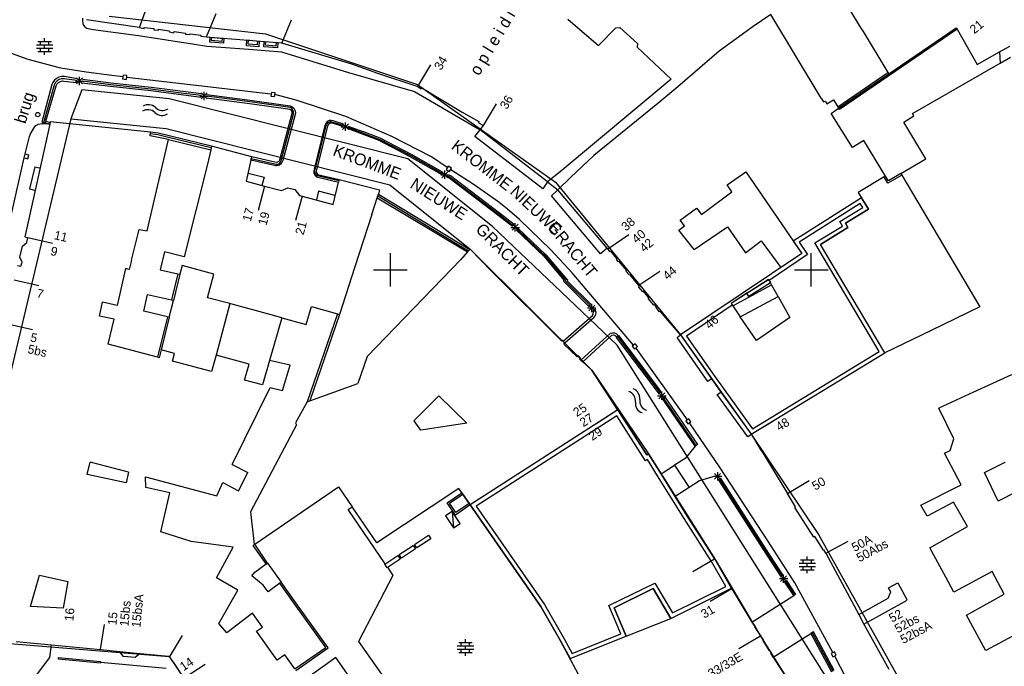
# Model space of a CAD drawing. Header units: millimetres. Extents: x 135944 to 142000, y 454200 to 456692.
# Tile 59 of 185: x 137006 to 137123, y 455953 to 456030. Entities that reach past the tile are written whole.
import ezdxf
from ezdxf.enums import TextEntityAlignment as Align

# ---------------------------------------------------------------- set-up
doc = ezdxf.new("R2010")
doc.units = ezdxf.units.MM
doc.layers.add('TotaalGBKN2013_Bistad', color=251, linetype='Continuous')
doc.layers.add('TotaalGBKN2013X$0$Contouren', color=251, linetype='Continuous')
doc.layers.add('TotaalGBKN2013X$0$PSVPORTS', color=251, linetype='Continuous', plot=False)
doc.styles.add('TotaalGBKN2013X$0$GBKN binnenstad 2009$0$Standard', font='txt')

msp = doc.modelspace()

# ---------------------------------------------------------------- linework, layer by layer
at = {"layer": 'TotaalGBKN2013_Bistad'}
for p, q in [((137106.06, 456028.52), (137102.18, 456034.91)), ((137020.18, 456028.82), (137021.21, 456031.64)), ((137013.41, 456029.91), (137013.4, 456029.59)), ((137013.4, 456029.59), (137013.46, 456029.28)), ((137020.18, 456028.82), (137013.9, 456029.73)), ((137028.15, 456027.71), (137029.29, 456030.48)), ((137037.12, 456026.95), (137038.26, 456029.73)), ((137071.07, 456029.8), (137074.73, 456026.65)), ((137095.22, 456030.35), (137093.12, 456028.94)), ((137101.2, 456020.41), (137095.22, 456030.35)), ((137013.46, 456029.28), (137013.55, 456029.07)), ((137013.55, 456029.07), (137013.71, 456028.87)), ((137013.71, 456028.87), (137013.92, 456028.73)), ((137013.92, 456028.73), (137014.1, 456028.68)), ((137014.1, 456028.68), (137014.69, 456028.58)), ((137014.69, 456028.58), (137020.07, 456027.84)), ((137020.18, 456028.82), (137020.75, 456028.7)), ((137020.75, 456028.7), (137020.76, 456028.8)), ((137020.76, 456028.8), (137021.91, 456028.67)), ((137021.91, 456028.67), (137021.91, 456028.52)), ((137021.91, 456028.52), (137022.43, 456028.47)), ((137022.43, 456028.47), (137022.45, 456028.59)), ((137022.45, 456028.59), (137023.73, 456028.41)), ((137023.73, 456028.41), (137023.74, 456028.28)), ((137074.73, 456026.65), (137076.77, 456028.77)), ((137076.77, 456028.77), (137077.28, 456028.79)), ((137077.28, 456028.79), (137079.36, 456026.9)), ((137093.12, 456028.94), (137089.05, 456026)), ((137117.33, 456028.6), (137103.38, 456019.05)), ((137106.06, 456028.52), (137109.12, 456023.47)), ((137109.23, 456023.3), (137117.23, 456028.78)), ((137117.23, 456028.78), (137117.33, 456028.6)), ((137117.33, 456028.6), (137119.73, 456024.39)), ((137008.92, 456027.14), (137008.92, 456027.54)), ((137020.07, 456027.84), (137026.71, 456026.84)), ((137023.74, 456028.28), (137024.27, 456028.18)), ((137024.27, 456028.18), (137024.3, 456028.32)), ((137024.3, 456028.32), (137025.65, 456028.13)), ((137025.65, 456028.13), (137025.65, 456028.01)), ((137025.65, 456028.01), (137026.15, 456027.95)), ((137026.15, 456027.95), (137026.2, 456028.05)), ((137026.2, 456028.05), (137027.48, 456027.88)), ((137027.48, 456027.88), (137027.47, 456027.77)), ((137027.47, 456027.77), (137028.15, 456027.71)), ((137028.15, 456027.71), (137037.05, 456026.97)), ((137028.75, 456027.25), (137028.78, 456027.65)), ((137029.98, 456027.14), (137028.75, 456027.25)), ((137030.02, 456027.53), (137029.98, 456027.14)), ((137033.11, 456026.83), (137033.15, 456027.3)), ((137034.23, 456027.21), (137034.19, 456026.74)), ((137006.98, 456025), (137003.31, 456026.32)), ((137007.94, 456026.74), (137009.9, 456026.74)), ((137007.94, 456026.34), (137009.9, 456026.34)), ((137008.12, 456027.14), (137009.72, 456027.14)), ((137008.42, 456026.74), (137008.42, 456027.14)), ((137008.42, 456025.94), (137008.42, 456026.34)), ((137008.92, 456026.34), (137008.92, 456026.74)), ((137009.42, 456026.74), (137009.42, 456027.14)), ((137009.42, 456025.94), (137009.42, 456026.34)), ((137026.71, 456026.84), (137028.18, 456026.58)), ((137028.18, 456026.58), (137033.17, 456026.23)), ((137034.19, 456026.74), (137033.11, 456026.83)), ((137033.17, 456026.23), (137037.06, 456025.9)), ((137035.16, 456026.7), (137035.2, 456027.13)), ((137036.4, 456026.6), (137035.16, 456026.7)), ((137036.44, 456027.03), (137036.4, 456026.6)), ((137037.05, 456026.97), (137045.38, 456024.48)), ((137079.36, 456026.9), (137079.31, 456026.45)), ((137079.31, 456026.45), (137083.38, 456022.68)), ((137122.38, 456025.89), (137123.6, 456026.58)), ((137010.67, 456023.99), (137006.98, 456025)), ((137008.12, 456025.94), (137009.72, 456025.94)), ((137008.92, 456025.54), (137008.92, 456025.94)), ((137037.06, 456025.9), (137045.02, 456023.47)), ((137089.05, 456026), (137084.15, 456021.75)), ((137119.73, 456024.39), (137122.38, 456025.89)), ((137122.38, 456025.89), (137122.47, 456024.57)), ((137122.47, 456024.57), (137123.69, 456025.26)), ((137010.84, 456023.96), (137010.67, 456023.99)), ((137013.87, 456023.49), (137010.84, 456023.96)), ((137045.38, 456024.48), (137048.49, 456023.39)), ((137053.26, 456021.79), (137054.79, 456024.37)), ((137112.04, 456018.59), (137122.47, 456024.57)), ((137010.08, 456022.53), (137009.89, 456022.27)), ((137010.33, 456022.75), (137010.08, 456022.53)), ((137010.62, 456022.89), (137010.33, 456022.75)), ((137010.65, 456022.61), (137010.4, 456022.46)), ((137010.94, 456022.96), (137010.62, 456022.89)), ((137010.94, 456022.69), (137010.65, 456022.61)), ((137011.27, 456022.96), (137010.94, 456022.96)), ((137011.23, 456022.69), (137010.94, 456022.69)), ((137012.77, 456022.49), (137011.21, 456022.69)), ((137012.8, 456022.71), (137011.27, 456022.96)), ((137012.71, 456022.09), (137013.42, 456022.8)), ((137013.42, 456022.09), (137012.71, 456022.8)), ((137013.07, 456021.94), (137013.07, 456022.94)), ((137016.8, 456022.19), (137013.4, 456022.63)), ((137016.9, 456023.11), (137013.87, 456023.49)), ((137018.21, 456022.95), (137016.9, 456023.11)), ((137018.25, 456023.15), (137018.19, 456022.7)), ((137018.19, 456022.7), (137018.64, 456022.64)), ((137018.7, 456023.09), (137018.25, 456023.15)), ((137018.64, 456022.64), (137018.7, 456023.09)), ((137018.67, 456022.9), (137035.8, 456020.9)), ((137045.02, 456023.47), (137052.85, 456021.21)), ((137048.49, 456023.39), (137053.26, 456021.79)), ((137083.38, 456022.68), (137070.18, 456011.65)), ((137103.16, 456019.38), (137109.12, 456023.47)), ((137103.26, 456019.21), (137109.23, 456023.3)), ((137109.12, 456023.47), (137109.23, 456023.3)), ((137009.79, 456022.01), (137008.6, 456017.54)), ((137010.05, 456021.93), (137008.78, 456017.49)), ((137009.06, 456017.65), (137010.29, 456021.86)), ((137009.89, 456022.27), (137009.79, 456022.01)), ((137010.07, 456021.99), (137010.05, 456021.93)), ((137010.2, 456022.25), (137010.07, 456021.99)), ((137010.4, 456022.46), (137010.2, 456022.25)), ((137010.29, 456021.86), (137010.4, 456022.09)), ((137010.4, 456022.09), (137010.57, 456022.28)), ((137010.57, 456022.28), (137010.8, 456022.4)), ((137010.8, 456022.4), (137011.05, 456022.45)), ((137011.05, 456022.45), (137011.19, 456022.44)), ((137011.19, 456022.44), (137012.75, 456022.26)), ((137012.57, 456022.44), (137013.57, 456022.44)), ((137016.75, 456021.79), (137013.34, 456022.19)), ((137016.78, 456021.99), (137013.37, 456022.42)), ((137021.53, 456021.27), (137016.75, 456021.79)), ((137021.55, 456021.47), (137016.78, 456021.99)), ((137021.57, 456021.67), (137016.8, 456022.19)), ((137025.16, 456021), (137021.55, 456021.47)), ((137027.57, 456020.9), (137021.57, 456021.67)), ((137053.26, 456021.79), (137053.66, 456021.5)), ((137053.66, 456021.5), (137053.73, 456021.63)), ((137053.73, 456021.63), (137058.55, 456018.75)), ((137084.15, 456021.75), (137081.78, 456019.78)), ((137027.52, 456020.5), (137021.53, 456021.27)), ((137027.55, 456020.7), (137025.16, 456021)), ((137027.37, 456020.66), (137028.37, 456020.66)), ((137027.52, 456020.31), (137028.22, 456021.02)), ((137028.22, 456020.31), (137027.52, 456021.02)), ((137027.87, 456020.16), (137027.87, 456021.16)), ((137028.12, 456020.43), (137033.58, 456019.74)), ((137033.61, 456019.94), (137028.14, 456020.63)), ((137028.17, 456020.82), (137033.63, 456020.14)), ((137035.86, 456021.09), (137035.8, 456020.64)), ((137035.8, 456020.64), (137036.25, 456020.59)), ((137036.31, 456021.03), (137035.86, 456021.09)), ((137036.25, 456020.59), (137036.31, 456021.03)), ((137038.81, 456020.17), (137036.28, 456020.83)), ((137052.85, 456021.21), (137060.68, 456016.62)), ((137101.2, 456020.41), (137101.48, 456019.95)), ((137101.85, 456019.73), (137102.66, 456020.21)), ((137102.66, 456020.21), (137103.16, 456019.38)), ((137033.58, 456019.74), (137037.82, 456019.15)), ((137037.82, 456019.35), (137033.61, 456019.94)), ((137033.63, 456020.14), (137037.83, 456019.55)), ((137037.86, 456019.35), (137037.82, 456019.35)), ((137037.82, 456019.15), (137038.01, 456019.11)), ((137037.83, 456019.55), (137038.09, 456019.51)), ((137038.09, 456019.3), (137037.86, 456019.35)), ((137038.01, 456019.11), (137038.17, 456019)), ((137038.09, 456019.51), (137038.33, 456019.39)), ((137038.29, 456019.17), (137038.09, 456019.3)), ((137038.43, 456018.98), (137038.29, 456019.17)), ((137038.33, 456019.39), (137038.52, 456019.21)), ((137038.52, 456019.21), (137038.65, 456018.97)), ((137044.71, 456018.24), (137038.81, 456020.17)), ((137061.08, 456017.14), (137062.61, 456019.71)), ((137081.78, 456019.78), (137074.16, 456013.57)), ((137101.48, 456019.95), (137101.65, 456020.05)), ((137101.65, 456020.05), (137101.85, 456019.73)), ((137102.36, 456018.59), (137103.26, 456019.21)), ((137103.26, 456019.21), (137103.16, 456019.38)), ((137103.38, 456019.05), (137103.26, 456019.21)), ((137038.3, 456018.59), (137036.81, 456013.04)), ((137037.02, 456013.01), (137038.5, 456018.52)), ((137038.69, 456018.48), (137037.21, 456012.98)), ((137038.17, 456019), (137038.28, 456018.83)), ((137038.28, 456018.83), (137038.31, 456018.63)), ((137038.31, 456018.63), (137038.3, 456018.59)), ((137038.5, 456018.76), (137038.43, 456018.98)), ((137038.5, 456018.52), (137038.5, 456018.76)), ((137038.65, 456018.97), (137038.71, 456018.71)), ((137038.71, 456018.71), (137038.69, 456018.48)), ((137050.16, 456015.83), (137044.71, 456018.24)), ((137058.55, 456018.75), (137060.51, 456017.61)), ((137104.91, 456014.53), (137102.36, 456018.59)), ((137110.99, 456017.55), (137112.21, 456018.3)), ((137112.21, 456018.3), (137112.04, 456018.59)), ((137009.52, 456017.31), (137006.56, 456003.93)), ((137007.25, 456016.18), (137007.71, 456016.96)), ((137007.71, 456016.96), (137007.88, 456017.16)), ((137007.88, 456017.16), (137008.11, 456017.29)), ((137008.11, 456017.29), (137008.16, 456017.31)), ((137008.16, 456017.31), (137008.62, 456017.39)), ((137008.6, 456017.54), (137008.99, 456017.43)), ((137008.62, 456017.39), (137009.08, 456017.38)), ((137008.99, 456017.43), (137009.02, 456017.48)), ((137009.02, 456017.48), (137009.06, 456017.65)), ((137009.02, 456017.48), (137009.53, 456017.34)), ((137009.06, 456017.65), (137009.56, 456017.51)), ((137009.08, 456017.38), (137009.52, 456017.31)), ((137009.53, 456017.34), (137009.52, 456017.31)), ((137009.56, 456017.51), (137009.53, 456017.34)), ((137009.58, 456017.59), (137009.56, 456017.51)), ((137021.48, 456016.37), (137009.58, 456017.59)), ((137042.23, 456017.15), (137040.93, 456011.98)), ((137041.08, 456011.94), (137042.38, 456017.11)), ((137042.52, 456017.08), (137041.22, 456011.9)), ((137042.24, 456017.18), (137042.23, 456017.15)), ((137042.34, 456017.41), (137042.24, 456017.18)), ((137042.51, 456017.61), (137042.34, 456017.41)), ((137042.38, 456017.12), (137042.47, 456017.33)), ((137042.47, 456017.33), (137042.62, 456017.51)), ((137042.73, 456017.75), (137042.51, 456017.61)), ((137042.61, 456017.24), (137042.52, 456017.08)), ((137042.72, 456017.39), (137042.61, 456017.24)), ((137042.62, 456017.51), (137042.69, 456017.56)), ((137042.69, 456017.56), (137042.84, 456017.61)), ((137042.85, 456017.43), (137042.72, 456017.39)), ((137042.98, 456017.75), (137042.73, 456017.75)), ((137042.84, 456017.61), (137042.88, 456017.61)), ((137042.99, 456017.45), (137042.85, 456017.43)), ((137042.88, 456017.61), (137043.17, 456017.57)), ((137043.22, 456017.71), (137042.98, 456017.75)), ((137043.13, 456017.42), (137042.99, 456017.45)), ((137044.35, 456017.04), (137043.13, 456017.42)), ((137043.17, 456017.57), (137043.18, 456017.56)), ((137043.18, 456017.56), (137044.4, 456017.18)), ((137044.45, 456017.32), (137043.22, 456017.71)), ((137044.16, 456017.01), (137045.16, 456017.01)), ((137044.3, 456016.66), (137045.01, 456017.37)), ((137045.01, 456016.66), (137044.3, 456017.37)), ((137044.66, 456016.51), (137044.66, 456017.51)), ((137048.67, 456015.36), (137044.9, 456016.8)), ((137044.95, 456016.94), (137046.7, 456016.27)), ((137045, 456017.08), (137046.72, 456016.43)), ((137060.51, 456017.61), (137060.48, 456017.49)), ((137060.48, 456017.49), (137061.08, 456017.14)), ((137060.68, 456016.62), (137061.08, 456017.14)), ((137113.61, 456013.18), (137110.99, 456017.55)), ((137006.49, 456013.33), (137007.12, 456015.86)), ((137007.12, 456015.86), (137007.25, 456016.18)), ((137022.36, 456016.03), (137021.45, 456016.16)), ((137021.46, 456015.94), (137021.48, 456016.37)), ((137023.62, 456015.49), (137021.46, 456015.94)), ((137022.4, 456016.23), (137021.48, 456016.37)), ((137023.65, 456015.72), (137022.36, 456016.03)), ((137028.74, 456014.69), (137022.4, 456016.23)), ((137028.7, 456014.49), (137023.65, 456015.72)), ((137046.7, 456016.27), (137048.74, 456015.49)), ((137048.8, 456015.63), (137046.72, 456016.43)), ((137052.5, 456013.7), (137048.8, 456015.63)), ((137054.88, 456013.43), (137050.16, 456015.83)), ((137060.02, 456015.84), (137060.68, 456016.62)), ((137068.11, 456009.63), (137060.02, 456015.84)), ((137068.67, 456010.46), (137060.68, 456016.62)), ((137021.12, 456004.62), (137023.62, 456015.49)), ((137023.62, 456015.49), (137028.65, 456014.25)), ((137028.74, 456014.69), (137028.65, 456014.25)), ((137033.52, 456013.43), (137028.74, 456014.69)), ((137052.36, 456013.43), (137048.67, 456015.36)), ((137048.74, 456015.49), (137052.43, 456013.57)), ((137106.25, 456015.37), (137104.91, 456014.53)), ((137108.84, 456011.15), (137106.25, 456015.37)), ((137004.96, 456006.44), (137006.49, 456013.33)), ((137006.47, 456013.33), (137006.91, 456013.21)), ((137007.03, 456013.64), (137006.59, 456013.76)), ((137006.91, 456013.21), (137007.03, 456013.64)), ((137028.65, 456014.25), (137028.28, 456012.56)), ((137033.42, 456013.03), (137033.52, 456013.43)), ((137033.46, 456013.23), (137036.42, 456012.55)), ((137036.45, 456012.75), (137033.52, 456013.43)), ((137056.15, 456011.31), (137052.36, 456013.43)), ((137052.43, 456013.57), (137056.21, 456011.45)), ((137056.28, 456011.58), (137052.5, 456013.7)), ((137056.76, 456012.17), (137054.88, 456013.43)), ((137074.16, 456013.57), (137071.42, 456010.99)), ((137110.66, 456011.43), (137113.61, 456013.18)), ((137007.74, 456012.25), (137007.13, 456009.61)), ((137007.74, 456012.25), (137008.32, 456012.11)), ((137028.28, 456012.56), (137025.51, 456001.56)), ((137033.42, 456013.03), (137032.86, 456010.55)), ((137036.39, 456012.35), (137033.42, 456013.03)), ((137036.5, 456012.35), (137036.39, 456012.35)), ((137036.42, 456012.55), (137036.62, 456012.56)), ((137036.6, 456012.78), (137036.45, 456012.75)), ((137036.74, 456012.41), (137036.5, 456012.35)), ((137036.74, 456012.89), (137036.6, 456012.78)), ((137036.62, 456012.56), (137036.81, 456012.65)), ((137036.81, 456013.04), (137036.74, 456012.89)), ((137036.96, 456012.55), (137036.74, 456012.41)), ((137036.81, 456012.65), (137036.95, 456012.81)), ((137036.95, 456012.81), (137037.02, 456013)), ((137037.12, 456012.75), (137036.96, 456012.55)), ((137037.02, 456013), (137037.02, 456013.01)), ((137037.21, 456012.98), (137037.12, 456012.75)), ((137056.88, 456012.32), (137056.64, 456011.93)), ((137057.26, 456012.08), (137056.88, 456012.32)), ((137057.02, 456011.7), (137057.26, 456012.08)), ((137033.1, 456011.48), (137035, 456011.01)), ((137035, 456011.01), (137034.72, 456010.02)), ((137040.93, 456011.98), (137040.89, 456011.73)), ((137040.89, 456011.73), (137040.92, 456011.48)), ((137040.92, 456011.48), (137041.03, 456011.25)), ((137041.03, 456011.25), (137041.21, 456011.06)), ((137041.04, 456011.78), (137041.07, 456011.93)), ((137041.06, 456011.55), (137041.04, 456011.78)), ((137041.15, 456011.34), (137041.06, 456011.55)), ((137041.31, 456011.18), (137041.15, 456011.34)), ((137041.22, 456011.9), (137041.19, 456011.71)), ((137041.19, 456011.71), (137041.23, 456011.51)), ((137041.21, 456011.06), (137041.22, 456011.05)), ((137041.22, 456011.05), (137043.84, 456010.42)), ((137041.23, 456011.51), (137041.34, 456011.34)), ((137043.88, 456010.59), (137041.3, 456011.18)), ((137041.34, 456011.34), (137041.35, 456011.33)), ((137041.35, 456011.33), (137043.92, 456010.75)), ((137055.98, 456011.3), (137056.98, 456011.3)), ((137056.12, 456010.94), (137056.83, 456011.65)), ((137056.83, 456010.94), (137056.12, 456011.65)), ((137056.48, 456010.8), (137056.48, 456011.8)), ((137056.64, 456011.93), (137057.02, 456011.7)), ((137056.95, 456010.92), (137056.69, 456011.05)), ((137056.75, 456011.18), (137057.04, 456011.04)), ((137057.13, 456011.16), (137056.82, 456011.31)), ((137062.78, 456006.5), (137056.95, 456010.92)), ((137057.04, 456011.04), (137062.87, 456006.62)), ((137062.97, 456006.73), (137057.13, 456011.16)), ((137059.84, 456010.19), (137057.17, 456011.9)), ((137070.18, 456011.65), (137068.67, 456010.46)), ((137069.89, 456009.51), (137071.42, 456010.99)), ((137090.02, 456010.09), (137092.23, 456011.63)), ((137092.23, 456011.63), (137098.88, 456001.94)), ((137108.67, 456011.04), (137105.6, 456009.19)), ((137108.67, 456011.04), (137108.84, 456011.15)), ((137109.11, 456010.31), (137108.67, 456011.04)), ((137109.18, 456010.58), (137108.84, 456011.15)), ((137110.76, 456011.25), (137109.11, 456010.31)), ((137110.66, 456011.43), (137109.18, 456010.58)), ((137110.66, 456011.43), (137110.76, 456011.25)), ((137110.76, 456011.25), (137120.04, 455995.62)), ((137032.86, 456010.55), (137035.06, 456009.95)), ((137035.06, 456009.95), (137034.28, 456007.06)), ((137035.06, 456009.95), (137037.07, 456009.42)), ((137037.07, 456009.42), (137037.83, 456009.74)), ((137037.83, 456009.74), (137038.66, 456009.55)), ((137043.21, 456007.78), (137043.84, 456010.42)), ((137043.92, 456010.75), (137043.84, 456010.42)), ((137043.92, 456010.75), (137048.72, 456009.49)), ((137062.9, 456008.04), (137059.84, 456010.19)), ((137068.67, 456010.46), (137068.11, 456009.63)), ((137068.67, 456010.46), (137069.89, 456009.51)), ((137090.56, 456009.26), (137090.02, 456010.09)), ((137007.13, 456009.61), (137007.72, 456009.47)), ((137038.66, 456009.55), (137039.21, 456008.85)), ((137039.51, 456008.76), (137038.74, 456005.86)), ((137039.21, 456008.85), (137039.52, 456008.77)), ((137039.52, 456008.77), (137043.21, 456007.78)), ((137041.46, 456009.36), (137041.21, 456008.32)), ((137043.46, 456008.82), (137041.46, 456009.36)), ((137047.8, 456006.59), (137048.43, 456008.57)), ((137048.43, 456008.57), (137048.57, 456009)), ((137048.43, 456008.57), (137059.18, 456002.13)), ((137048.51, 456008.79), (137054.99, 456004.85)), ((137048.72, 456009.49), (137048.57, 456009)), ((137048.57, 456009), (137059.43, 456002.4)), ((137069.14, 456008.79), (137069.89, 456009.51)), ((137074.98, 456001.9), (137069.14, 456008.79)), ((137075.76, 456002.56), (137069.89, 456009.51)), ((137086.95, 456006.59), (137090.56, 456009.26)), ((137105.6, 456009.19), (137106.83, 456007.22)), ((137063.93, 456007.22), (137062.9, 456008.04)), ((137047.8, 456006.59), (137045.79, 456000.36)), ((137064.51, 456005.16), (137062.78, 456006.5)), ((137062.87, 456006.62), (137064.61, 456005.26)), ((137064.71, 456005.37), (137062.97, 456006.73)), ((137065.36, 456005.97), (137063.93, 456007.22)), ((137084.43, 456005.91), (137086.37, 456007.31)), ((137086.37, 456007.31), (137086.95, 456006.59)), ((137106.83, 456007.22), (137104.08, 456005.56)), ((137064.33, 456005.05), (137065.33, 456005.05)), ((137064.47, 456004.7), (137065.18, 456005.41)), ((137065.18, 456004.7), (137064.47, 456005.41)), ((137064.83, 456004.55), (137064.83, 456005.55)), ((137069.08, 456002.36), (137065.36, 456005.97)), ((137084.26, 456004.71), (137084.94, 456005.21)), ((137084.94, 456005.21), (137084.43, 456005.91)), ((137086.08, 456002.41), (137090.05, 456005.12)), ((137090.05, 456005.12), (137092.2, 456002.04)), ((137104.37, 456005.02), (137101.1, 456003.03)), ((137104.08, 456005.56), (137104.37, 456005.02)), ((137006.56, 456003.93), (137006.94, 456003.86)), ((137006.81, 456003.24), (137006.94, 456003.83)), ((137006.94, 456003.86), (137006.94, 456003.83)), ((137006.94, 456003.83), (137009.86, 456003.16)), ((137019.24, 456001.13), (137020.14, 456004.81)), ((137020.14, 456004.81), (137021.12, 456004.62)), ((137054.99, 456004.85), (137059.28, 456002.24)), ((137064.94, 456004.74), (137068.26, 456001.58)), ((137065.05, 456004.85), (137067.5, 456002.49)), ((137065.15, 456004.96), (137068.48, 456001.79)), ((137078.32, 456004.16), (137075.83, 456002.47)), ((137086.08, 456002.41), (137084.26, 456004.71)), ((137005.96, 456001.51), (137006.29, 456002.8)), ((137006.29, 456002.8), (137006.81, 456003.24)), ((137092.2, 456002.04), (137094.07, 456003.45)), ((137094.07, 456003.45), (137096.39, 456000.26)), ((137108.77, 455990.12), (137101.1, 456003.03)), ((137006.26, 456000.92), (137005.96, 456001.51)), ((137023.16, 456002.13), (137022.63, 455999.99)), ((137025.51, 456001.56), (137023.16, 456002.13)), ((137050, 456000), (137050, 456002)), ((137059.18, 456002.13), (137058.39, 456001.23)), ((137059.43, 456002.4), (137059.18, 456002.13)), ((137059.47, 456002.45), (137059.43, 456002.4)), ((137062.06, 455999.8), (137059.47, 456002.45)), ((137067.5, 456002.49), (137068.36, 456001.69)), ((137068.26, 456001.58), (137070.63, 455998.76)), ((137068.36, 456001.69), (137070.42, 455999.24)), ((137068.48, 456001.79), (137071.05, 455998.78)), ((137071.59, 455999.65), (137069.08, 456002.36)), ((137075.76, 456002.56), (137074.98, 456001.9)), ((137075.76, 456002.56), (137075.83, 456002.47)), ((137075.83, 456002.47), (137076.05, 456002.17)), ((137076.05, 456002.17), (137076.14, 456002.22)), ((137076.14, 456002.22), (137076.87, 456001.33)), ((137098.88, 456001.94), (137096.39, 456000.26)), ((137100, 456000), (137100, 456002)), ((137005.7, 456000.51), (137006.09, 456000.42)), ((137006.09, 456000.42), (137006.26, 456000.92)), ((137019.24, 456001.13), (137018.98, 456000.04)), ((137025.28, 456000.52), (137025, 455999.48)), ((137029.02, 455999.48), (137025.28, 456000.52)), ((137045.79, 456000.36), (137043.94, 455994.71)), ((137058.39, 456001.23), (137047.24, 455989.7)), ((137076.87, 456001.33), (137076.87, 456001.2)), ((137076.87, 456001.2), (137077.03, 456001)), ((137077.03, 456001), (137077.09, 456001.04)), ((137077.09, 456001.04), (137078.04, 455999.94)), ((137018.54, 456000.15), (137017.53, 455995.76)), ((137018.98, 456000.04), (137018.54, 456000.15)), ((137022.63, 455999.99), (137024.75, 455999.53)), ((137024.75, 455999.53), (137023.98, 455996.43)), ((137025, 455999.48), (137024.22, 455996.37)), ((137024.75, 455999.53), (137025, 455999.48)), ((137028.29, 455996.68), (137029.02, 455999.48)), ((137048, 456000), (137050, 456000)), ((137050, 456000), (137052, 456000)), ((137050, 455998), (137050, 456000)), ((137070.37, 455991.51), (137062.06, 455999.8)), ((137070.42, 455999.24), (137070.82, 455998.77)), ((137078.89, 455991.05), (137071.59, 455999.65)), ((137078.04, 455999.94), (137077.96, 455999.86)), ((137077.96, 455999.86), (137078.39, 455999.41)), ((137078.39, 455999.41), (137078.42, 455999.44)), ((137078.42, 455999.44), (137079.51, 455998.11)), ((137082, 455999.81), (137079.52, 455998.12)), ((137098, 456000), (137100, 456000)), ((137100, 456000), (137102, 456000)), ((137100, 455998), (137100, 456000)), ((137005.29, 455998.8), (137008.22, 455998.13)), ((137070.63, 455998.76), (137070.56, 455998.66)), ((137070.56, 455998.66), (137073.64, 455995.62)), ((137070.82, 455998.77), (137070.76, 455998.68)), ((137070.76, 455998.68), (137073.76, 455995.72)), ((137071.05, 455998.78), (137070.99, 455998.7)), ((137070.99, 455998.7), (137073.89, 455995.84)), ((137079.57, 455998.04), (137079.51, 455998.11)), ((137079.52, 455997.94), (137079.57, 455998.04)), ((137090.69, 455995.72), (137095.3, 455998.2)), ((137092.35, 455997.21), (137094.93, 455998.86)), ((137095.15, 455998.46), (137092.6, 455996.82)), ((137094.93, 455998.86), (137095.15, 455998.46)), ((137095.3, 455998.2), (137095.15, 455998.46)), ((137096.07, 455996.84), (137095.3, 455998.2)), ((137020.7, 455995.1), (137021.13, 455997.07)), ((137021.13, 455997.07), (137023.98, 455996.43)), ((137080.01, 455997.39), (137079.52, 455997.94)), ((137080.09, 455997.45), (137080.01, 455997.39)), ((137080.71, 455996.69), (137080.09, 455997.45)), ((137092.35, 455997.21), (137090.49, 455996.01)), ((137091.58, 455994.43), (137096.07, 455996.84)), ((137092.6, 455996.82), (137092.35, 455997.21)), ((137096.07, 455996.84), (137097.47, 455994.35)), ((137015.42, 455994.51), (137015.81, 455996.16)), ((137017.53, 455995.76), (137015.81, 455996.16)), ((137023.71, 455994.39), (137024.22, 455996.37)), ((137023.98, 455996.43), (137024.22, 455996.37)), ((137030.94, 455995.99), (137028.29, 455996.68)), ((137030.94, 455995.99), (137029.3, 455989.85)), ((137031.34, 455995.88), (137030.94, 455995.99)), ((137035.83, 455994.64), (137031.34, 455995.88)), ((137040.01, 455993.5), (137040.64, 455995.64)), ((137040.64, 455995.64), (137043.73, 455994.77)), ((137073.57, 455995.11), (137074.28, 455995.82)), ((137074.28, 455995.11), (137073.57, 455995.82)), ((137073.93, 455994.97), (137073.93, 455995.97)), ((137080.62, 455996.61), (137080.71, 455996.69)), ((137081.31, 455995.79), (137080.62, 455996.61)), ((137081.38, 455995.87), (137081.31, 455995.79)), ((137081.62, 455995.59), (137081.38, 455995.87)), ((137090.49, 455996.01), (137090.69, 455995.72)), ((137090.69, 455995.72), (137091.58, 455994.43)), ((137017.18, 455994.12), (137015.42, 455994.51)), ((137023.51, 455994.43), (137020.7, 455995.1)), ((137037.09, 455994.3), (137035.83, 455994.64)), ((137043.73, 455994.77), (137040.13, 455984.31)), ((137043.94, 455994.71), (137040.42, 455984.42)), ((137043.73, 455994.77), (137043.94, 455994.71)), ((137070.52, 455991.51), (137074.02, 455994.59)), ((137073.43, 455995.47), (137074.43, 455995.47)), ((137074.12, 455995.02), (137074.01, 455995.14)), ((137074.02, 455994.59), (137074.11, 455994.77)), ((137074.11, 455994.77), (137074.13, 455994.97)), ((137074.24, 455995.1), (137074.12, 455995.24)), ((137074.37, 455995.2), (137074.12, 455995.02)), ((137074.13, 455994.97), (137074.12, 455995.02)), ((137074.2, 455994.37), (137074.33, 455994.52)), ((137074.24, 455995.35), (137074.37, 455995.2)), ((137074.33, 455994.52), (137074.43, 455994.69)), ((137074.38, 455995.17), (137074.37, 455995.2)), ((137074.44, 455994.93), (137074.38, 455995.17)), ((137074.43, 455994.69), (137074.44, 455994.93)), ((137081.58, 455995.52), (137081.62, 455995.59)), ((137081.97, 455995.02), (137081.58, 455995.52)), ((137082.04, 455995.09), (137081.97, 455995.02)), ((137084.46, 455992.26), (137082.04, 455995.09)), ((137120.04, 455995.62), (137114.26, 455992.8)), ((137004.54, 455993.57), (137007.47, 455992.9)), ((137016.48, 455991.17), (137017.18, 455994.12)), ((137023.51, 455994.43), (137022.32, 455989.62)), ((137023.71, 455994.39), (137022.76, 455990.48)), ((137023.51, 455994.43), (137023.71, 455994.39)), ((137037.09, 455994.3), (137035.64, 455989.24)), ((137037.09, 455994.3), (137040.01, 455993.5)), ((137070.73, 455991.32), (137074.2, 455994.37)), ((137086.99, 455993.98), (137084.47, 455992.26)), ((137093.51, 455991.61), (137091.58, 455994.43)), ((137097.47, 455994.35), (137093.51, 455991.61)), ((137072.65, 455989.25), (137076.16, 455992.46)), ((137072.86, 455989.06), (137076.31, 455992.24)), ((137076.16, 455992.46), (137076.4, 455992.52)), ((137076.31, 455992.24), (137076.52, 455992.26)), ((137076.4, 455992.52), (137076.64, 455992.5)), ((137076.52, 455992.26), (137076.72, 455992.21)), ((137076.64, 455992.5), (137076.86, 455992.41)), ((137076.72, 455992.21), (137076.88, 455992.08)), ((137076.86, 455992.41), (137077.04, 455992.25)), ((137077.1, 455992.15), (137076.92, 455992.02)), ((137077.04, 455992.25), (137077.1, 455992.15)), ((137077.14, 455992.18), (137077.1, 455992.15)), ((137080.58, 455987.65), (137077.14, 455992.18)), ((137084.06, 455991.97), (137084.46, 455992.26)), ((137084.46, 455992.26), (137088.15, 455987.03)), ((137114.26, 455992.8), (137108.77, 455990.12)), ((137022.32, 455989.62), (137016.48, 455991.17)), ((137070.43, 455991.59), (137070.37, 455991.51)), ((137070.52, 455991.51), (137070.43, 455991.59)), ((137070.52, 455991.51), (137070.73, 455991.32)), ((137070.63, 455991.18), (137070.73, 455991.32)), ((137072.2, 455989.67), (137070.63, 455991.18)), ((137076.87, 455991.96), (137076.92, 455992.02)), ((137080.28, 455987.49), (137076.87, 455991.96)), ((137076.88, 455992.08), (137076.92, 455992.02)), ((137079.6, 455988.68), (137077.01, 455992.07)), ((137079.07, 455991.22), (137078.73, 455990.93)), ((137079.36, 455990.88), (137079.07, 455991.22)), ((137087.74, 455986.74), (137084.06, 455991.97)), ((137022.76, 455990.48), (137022.54, 455989.56)), ((137024.35, 455990.04), (137022.76, 455990.48)), ((137024.13, 455989.14), (137024.35, 455990.04)), ((137029.3, 455989.85), (137028.75, 455987.92)), ((137033.22, 455988.77), (137029.3, 455989.85)), ((137078.73, 455990.93), (137079.02, 455990.59)), ((137079.02, 455990.59), (137079.36, 455990.88)), ((137079.17, 455990.7), (137085.27, 455982.18)), ((137022.54, 455989.56), (137022.32, 455989.62)), ((137028.75, 455987.92), (137024.13, 455989.14)), ((137032.68, 455986.9), (137033.22, 455988.77)), ((137035.64, 455989.24), (137034.82, 455986.35)), ((137038.08, 455988.66), (137035.64, 455989.24)), ((137037.19, 455985.65), (137038.08, 455988.66)), ((137047.24, 455989.7), (137046.14, 455986.48)), ((137072.35, 455989.77), (137072.2, 455989.67)), ((137072.58, 455989.51), (137072.35, 455989.77)), ((137072.49, 455989.39), (137072.58, 455989.51)), ((137072.65, 455989.25), (137072.49, 455989.39)), ((137072.65, 455989.25), (137072.86, 455989.06)), ((137073.94, 455988.08), (137072.86, 455989.06)), ((137080.47, 455987.52), (137079.6, 455988.68)), ((137077.01, 455983.34), (137073.94, 455988.08)), ((137081.97, 455985.23), (137080.28, 455987.49)), ((137081.84, 455985.69), (137080.47, 455987.52)), ((137081.98, 455985.79), (137080.58, 455987.65)), ((137123.81, 455987.51), (137118.76, 455985.21)), ((137034.82, 455986.35), (137032.68, 455986.9)), ((137040.42, 455984.42), (137046.14, 455986.48)), ((137088.15, 455987.03), (137087.74, 455986.74)), ((137088.15, 455987.03), (137089.26, 455985.48)), ((137031.19, 455976.86), (137035.73, 455986)), ((137035.73, 455986), (137037.19, 455985.65)), ((137082.09, 455985.33), (137081.84, 455985.69)), ((137081.9, 455984.68), (137082.61, 455985.39)), ((137082.61, 455984.68), (137081.9, 455985.39)), ((137082.23, 455985.43), (137081.98, 455985.79)), ((137082.25, 455984.54), (137082.25, 455985.54)), ((137088.84, 455985.19), (137089.26, 455985.48)), ((137092.49, 455980.14), (137088.84, 455985.19)), ((137089.26, 455985.48), (137092.88, 455980.46)), ((137118.76, 455985.21), (137115.15, 455983.56)), ((137040.1, 455984.3), (137038.72, 455981.81)), ((137040.13, 455984.31), (137040.1, 455984.3)), ((137040.13, 455984.31), (137040.42, 455984.42)), ((137052.8, 455982.07), (137055.76, 455985.04)), ((137055.76, 455985.04), (137059.07, 455981.76)), ((137081.75, 455985.04), (137082.75, 455985.04)), ((137086.2, 455979.04), (137082.3, 455984.73)), ((137083.26, 455983.63), (137082.43, 455984.83)), ((137082.57, 455984.93), (137086.48, 455979.24)), ((137077.04, 455983.35), (137074.52, 455981.72)), ((137077.01, 455983.34), (137080.47, 455978)), ((137086.34, 455979.14), (137083.26, 455983.63)), ((137116.96, 455979.9), (137115.15, 455983.56)), ((137038.84, 455981.59), (137033.4, 455971.25)), ((137038.72, 455981.81), (137038.84, 455981.59)), ((137052.8, 455982.07), (137053.57, 455980.93)), ((137059.07, 455981.76), (137053.89, 455980.97)), ((137085.47, 455982.31), (137085.1, 455982.05)), ((137085.1, 455982.05), (137085.35, 455981.68)), ((137085.35, 455981.68), (137085.72, 455981.94)), ((137085.72, 455981.94), (137085.47, 455982.31)), ((137089.18, 455976.45), (137085.54, 455981.8)), ((137092.88, 455980.46), (137095.45, 455982.01)), ((137053.89, 455980.97), (137053.57, 455980.93)), ((137092.9, 455980.43), (137092.49, 455980.14)), ((137092.88, 455980.46), (137092.9, 455980.43)), ((137092.9, 455980.43), (137094.01, 455978.55)), ((137116.5, 455978.53), (137116.96, 455979.9)), ((137080.47, 455978), (137080.69, 455978.15)), ((137080.69, 455978.15), (137082.17, 455975.77)), ((137086.2, 455979.04), (137085.03, 455977.59)), ((137086.48, 455979.24), (137086.2, 455979.04)), ((137094.01, 455978.55), (137094.06, 455978.57)), ((137094.06, 455978.57), (137097.18, 455973.42)), ((137115.86, 455978.23), (137116.5, 455978.53)), ((137117.81, 455974.44), (137115.86, 455978.23)), ((137013.97, 455975.67), (137014.32, 455977.15)), ((137018.89, 455975.96), (137014.32, 455977.15)), ((137085.03, 455977.59), (137083.77, 455976.79)), ((137120.6, 455975.91), (137123.06, 455977.14)), ((137018.89, 455975.96), (137018.62, 455974.67)), ((137031.19, 455976.86), (137033.07, 455975.9)), ((137031.96, 455973.74), (137033.07, 455975.9)), ((137082.17, 455975.77), (137083.77, 455976.79)), ((137082.17, 455975.77), (137083.85, 455973.07)), ((137083.77, 455976.79), (137085.51, 455974.14)), ((137088.53, 455975.11), (137089.24, 455975.81)), ((137089.24, 455975.11), (137088.53, 455975.81)), ((137088.89, 455974.96), (137088.89, 455975.96)), ((137094.84, 455967.79), (137089.18, 455976.45)), ((137122.22, 455972.49), (137120.6, 455975.91)), ((137018.62, 455974.67), (137013.97, 455975.67)), ((137020.89, 455975.41), (137029.37, 455973.15)), ((137020.94, 455974.14), (137020.89, 455975.41)), ((137029.37, 455973.15), (137030.1, 455974.72)), ((137030.1, 455974.72), (137031.96, 455973.74)), ((137086.73, 455974.93), (137085.51, 455974.14)), ((137088.3, 455975.4), (137086.73, 455974.93)), ((137088.5, 455975.45), (137088.3, 455975.4)), ((137088.39, 455975.46), (137089.39, 455975.46)), ((137088.94, 455975.1), (137094.72, 455966.07)), ((137089.06, 455975.18), (137091.44, 455971.46)), ((137089.18, 455975.26), (137094.93, 455966.27)), ((137097.18, 455973.42), (137099.75, 455974.97)), ((137023.79, 455973.51), (137020.94, 455974.14)), ((137022.73, 455968.88), (137023.79, 455973.51)), ((137033.88, 455967.38), (137043.85, 455974.19)), ((137043.85, 455974.19), (137045.48, 455971.82)), ((137058.14, 455974.03), (137048.39, 455967.57)), ((137067.88, 455959.98), (137058.14, 455974.03)), ((137085.51, 455974.14), (137083.85, 455973.07)), ((137098.14, 455971.84), (137097.18, 455973.42)), ((137113.04, 455972.02), (137117.81, 455974.44)), ((137124.48, 455973.64), (137122.22, 455972.49)), ((137057.02, 455972.26), (137058.6, 455973.35)), ((137057.79, 455971.14), (137057.02, 455972.26)), ((137059.37, 455972.23), (137057.79, 455971.14)), ((137085.32, 455970.7), (137083.85, 455973.07)), ((137116.91, 455972.4), (137113.77, 455970.73)), ((137118.56, 455969.49), (137116.91, 455972.4)), ((137033.4, 455971.25), (137033.83, 455967.34)), ((137044.99, 455971.53), (137045.48, 455971.82)), ((137049.37, 455965.06), (137044.99, 455971.53)), ((137048.39, 455967.57), (137045.48, 455971.82)), ((137057.33, 455971.28), (137056.54, 455970.76)), ((137057.33, 455971.28), (137057.5, 455969.32)), ((137058.29, 455969.85), (137057.33, 455971.28)), ((137091.44, 455971.46), (137094.81, 455966.19)), ((137098.04, 455971.75), (137098.14, 455971.84)), ((137100.3, 455968.24), (137098.04, 455971.75)), ((137113.77, 455970.73), (137113.04, 455972.02)), ((137056.54, 455970.76), (137057.5, 455969.32)), ((137088.59, 455965.58), (137085.32, 455970.7)), ((137026.33, 455967.71), (137022.73, 455968.88)), ((137057.5, 455969.32), (137058.29, 455969.85)), ((137114.08, 455966.96), (137118.56, 455969.49)), ((137031.34, 455967.02), (137026.33, 455967.71)), ((137052.88, 455967.37), (137054.52, 455968.45)), ((137054.8, 455968.04), (137053.16, 455966.95)), ((137054.52, 455968.45), (137054.8, 455968.04)), ((137098.05, 455962.79), (137094.84, 455967.79)), ((137100.43, 455968.3), (137100.3, 455968.24)), ((137101.46, 455966.67), (137100.43, 455968.3)), ((137101.74, 455966.33), (137104.38, 455967.75)), ((137029.36, 455963.39), (137031.34, 455967.02)), ((137033.7, 455967.24), (137033.83, 455967.34)), ((137035.26, 455965.04), (137033.7, 455967.24)), ((137033.88, 455967.38), (137033.83, 455967.34)), ((137035.41, 455965.14), (137033.88, 455967.38)), ((137051.06, 455966.16), (137052.71, 455967.25)), ((137052.98, 455966.83), (137051.34, 455965.75)), ((137052.71, 455967.25), (137052.98, 455966.83)), ((137053.16, 455966.95), (137052.88, 455967.37)), ((137101.49, 455966.72), (137101.46, 455966.67)), ((137101.74, 455966.33), (137101.49, 455966.72)), ((137115.98, 455963.48), (137114.08, 455966.96)), ((137049.34, 455965.02), (137050.89, 455966.05)), ((137051.16, 455965.63), (137049.61, 455964.6)), ((137050.89, 455966.05), (137051.16, 455965.63)), ((137051.34, 455965.75), (137051.06, 455966.16)), ((137088.53, 455965.61), (137085.94, 455964.09)), ((137090.59, 455962.09), (137088.59, 455965.58)), ((137094.72, 455966.07), (137096.45, 455963.48)), ((137094.81, 455966.19), (137096.56, 455963.55)), ((137094.93, 455966.27), (137096.68, 455963.63)), ((137098.74, 455965.53), (137100.34, 455965.53)), ((137099.04, 455965.13), (137099.04, 455965.53)), ((137099.54, 455965.53), (137099.54, 455965.93)), ((137100.04, 455965.13), (137100.04, 455965.53)), ((137101.74, 455966.33), (137105.68, 455959.02)), ((137033.55, 455963.63), (137033.88, 455964.06)), ((137033.88, 455964.06), (137035.26, 455965.04)), ((137035.26, 455965.04), (137035.41, 455965.14)), ((137035.28, 455965.01), (137035.26, 455965.04)), ((137035.41, 455965.14), (137035.28, 455965.01)), ((137035.41, 455965.14), (137037.03, 455962.88)), ((137049.61, 455964.6), (137049.34, 455965.02)), ((137049.64, 455964.66), (137050.31, 455963.69)), ((137098.56, 455965.13), (137100.52, 455965.13)), ((137098.56, 455964.73), (137100.52, 455964.73)), ((137098.74, 455964.33), (137100.34, 455964.33)), ((137099.04, 455964.33), (137099.04, 455964.73)), ((137099.54, 455964.73), (137099.54, 455965.13)), ((137099.54, 455963.93), (137099.54, 455964.33)), ((137100.04, 455964.33), (137100.04, 455964.73)), ((137121.49, 455964.14), (137116.95, 455961.7)), ((137122.95, 455961.46), (137121.49, 455964.14)), ((137007.24, 455959.98), (137008.32, 455963.71)), ((137008.32, 455963.71), (137011.68, 455962.94)), ((137011.68, 455962.94), (137011.14, 455959.78)), ((137031.86, 455961.93), (137029.36, 455963.39)), ((137034.87, 455962.51), (137033.55, 455963.63)), ((137036.88, 455962.77), (137037.03, 455962.88)), ((137038.76, 455960.44), (137037.03, 455962.88)), ((137050.31, 455963.69), (137046.23, 455955.82)), ((137096.22, 455963.3), (137097.22, 455963.3)), ((137096.37, 455962.94), (137097.08, 455963.65)), ((137097.08, 455962.94), (137096.37, 455963.65)), ((137096.72, 455962.8), (137096.72, 455963.8)), ((137097.92, 455961.28), (137096.78, 455962.98)), ((137096.9, 455963.06), (137097.03, 455962.86)), ((137097.01, 455963.13), (137098.15, 455961.43)), ((137116.95, 455961.7), (137115.98, 455963.48)), ((137029.62, 455957.95), (137031.86, 455961.93)), ((137035.47, 455961.72), (137034.87, 455962.51)), ((137036.88, 455962.77), (137035.47, 455961.72)), ((137038.6, 455960.32), (137036.88, 455962.77)), ((137081.24, 455962.12), (137076.6, 455959.84)), ((137083.33, 455958.57), (137081.24, 455962.12)), ((137090.59, 455962.09), (137088, 455960.58)), ((137090.59, 455962.09), (137092.96, 455958.12)), ((137097.03, 455962.86), (137098.03, 455961.35)), ((137102.57, 455954.53), (137098.05, 455962.79)), ((137109.16, 455960.98), (137109.48, 455961.73)), ((137109.18, 455962.21), (137110.28, 455962.79)), ((137109.48, 455961.73), (137109.18, 455962.21)), ((137110.28, 455962.79), (137111.37, 455960.82)), ((137092.96, 455958.12), (137097.92, 455961.28)), ((137098.15, 455961.43), (137097.92, 455961.28)), ((137105.68, 455959.02), (137109.16, 455960.98)), ((137106.27, 455957.88), (137111.42, 455960.74)), ((137111.42, 455960.74), (137111.37, 455960.82)), ((137118.45, 455958.94), (137122.95, 455961.46)), ((137011.14, 455959.78), (137007.24, 455959.98)), ((137042.32, 455955.12), (137038.6, 455960.32)), ((137042.6, 455955.07), (137038.76, 455960.44)), ((137070.21, 455955.92), (137067.88, 455959.98)), ((137076.6, 455959.84), (137078.03, 455956.45)), ((137033.63, 455959.21), (137030.56, 455956.84)), ((137034.15, 455958.47), (137033.63, 455959.21)), ((137034.81, 455957.54), (137034.15, 455958.47)), ((137078.03, 455956.45), (137083.33, 455958.57)), ((137105.68, 455959.02), (137106.27, 455957.88)), ((137120.72, 455954.8), (137118.45, 455958.94)), ((137127.2, 455958.22), (137120.76, 455954.74)), ((137015.56, 455954.88), (137016.02, 455957.84)), ((137030.56, 455956.84), (137029.62, 455957.95)), ((137034.09, 455957.04), (137034.81, 455957.54)), ((137036.55, 455953.59), (137034.09, 455957.04)), ((137092.96, 455958.12), (137093.18, 455957.75)), ((137093.18, 455957.75), (137093.22, 455957.77)), ((137093.22, 455957.77), (137093.34, 455957.6)), ((137093.34, 455957.6), (137093.28, 455957.57)), ((137093.28, 455957.57), (137093.89, 455956.63)), ((137106.27, 455957.88), (137109.22, 455952.52)), ((137023.76, 455953.97), (137025.3, 455956.55)), ((137058.92, 455955.72), (137058.92, 455956.12)), ((137073.94, 455948.98), (137070.21, 455955.92)), ((137093.99, 455956.47), (137091.4, 455954.95)), ((137093.89, 455956.63), (137093.93, 455956.63)), ((137093.93, 455956.63), (137094.05, 455956.5)), ((137094.05, 455956.5), (137093.99, 455956.49)), ((137093.99, 455956.49), (137094.1, 455956.26)), ((137094.17, 455956.28), (137094.1, 455956.26)), ((137094.34, 455956.01), (137094.17, 455956.28)), ((137094.29, 455955.96), (137094.34, 455956.01)), ((137095.04, 455954.73), (137094.29, 455955.96)), ((137095.49, 455953.98), (137099.97, 455956.79)), ((137100.27, 455956.96), (137099.97, 455956.79)), ((137099.97, 455956.79), (137102.43, 455952.22)), ((137100.12, 455956.87), (137102.58, 455952.3)), ((137102.73, 455952.38), (137100.27, 455956.96)), ((137005.53, 455955.82), (137009.72, 455955.43)), ((137009.55, 455953.93), (137009.72, 455955.43)), ((137009.72, 455955.43), (137015.56, 455954.87)), ((137015.56, 455954.87), (137017.8, 455954.65)), ((137038.63, 455952.56), (137042.32, 455955.12)), ((137038.75, 455952.38), (137042.6, 455955.07)), ((137046.23, 455955.82), (137049.24, 455951.54)), ((137057.94, 455955.32), (137059.9, 455955.32)), ((137057.94, 455954.92), (137059.9, 455954.92)), ((137058.12, 455955.72), (137059.72, 455955.72)), ((137058.42, 455955.32), (137058.42, 455955.72)), ((137058.42, 455954.52), (137058.42, 455954.92)), ((137058.92, 455954.92), (137058.92, 455955.32)), ((137059.42, 455955.32), (137059.42, 455955.72)), ((137059.42, 455954.52), (137059.42, 455954.92)), ((137095.1, 455954.76), (137095.04, 455954.73)), ((137095.27, 455954.48), (137095.1, 455954.76)), ((137120.76, 455954.74), (137120.72, 455954.8)), ((137006.71, 455950.18), (137009.55, 455953.93)), ((137010.55, 455953.72), (137010.57, 455953.92)), ((137015.52, 455953.25), (137010.55, 455953.72)), ((137010.57, 455953.92), (137015.54, 455953.45)), ((137018.3, 455954.06), (137017.8, 455954.65)), ((137017.8, 455954.65), (137020.29, 455954.42)), ((137019.69, 455953.92), (137018.3, 455954.06)), ((137020.29, 455954.42), (137019.69, 455953.92)), ((137020.29, 455954.42), (137023.67, 455954.09)), ((137023.67, 455954.09), (137024.46, 455952.97)), ((137043.53, 455953.91), (137034.84, 455947.74)), ((137037.45, 455954.25), (137036.55, 455953.59)), ((137038.63, 455952.56), (137037.45, 455954.25)), ((137047.63, 455948.12), (137043.53, 455953.91)), ((137058.12, 455954.52), (137059.72, 455954.52)), ((137058.92, 455954.12), (137058.92, 455954.52)), ((137095.19, 455954.45), (137095.27, 455954.48)), ((137095.49, 455953.98), (137095.19, 455954.45)), ((137095.49, 455953.98), (137097.93, 455950.15)), ((137102.78, 455954.6), (137102.38, 455954.4)), ((137102.38, 455954.4), (137102.58, 455954)), ((137102.58, 455954), (137102.98, 455954.2)), ((137102.98, 455954.2), (137102.78, 455954.6)), ((137102.79, 455954.11), (137108.89, 455942.36)), ((137015.54, 455953.38), (137015.52, 455953.25)), ((137015.54, 455953.45), (137015.54, 455953.38)), ((137015.54, 455953.38), (137023.35, 455952.65)), ((137024.46, 455952.97), (137025.02, 455952.09)), ((137025.48, 455951.49), (137027.98, 455953.14))]:
    msp.add_line(p, q, dxfattribs=at)
msp.add_circle((137008.1, 456018.45), 0.25, dxfattribs=at)
for centre, radius, start, end in [((137021.18, 456017.79), 1.24, 46.8821, 120.6361), ((137021.24, 456018.39), 1.24, 46.8821, 120.6361), ((137022.93, 456020.11), 1.17, 224.2997, 304.1321), ((137022.87, 456019.52), 1.17, 224.2997, 304.1321), ((137077.89, 455984.4), 1.24, 354.3168, 68.0709), ((137078.4, 455984.71), 1.24, 354.3168, 68.0709), ((137080.28, 455984.11), 1.17, 171.7344, 251.5669), ((137080.8, 455984.42), 1.17, 171.7344, 251.5669)]:
    msp.add_arc(centre, radius, start, end, dxfattribs=at)
for points in [[(137028.58, 456027.67), (137030.22, 456027.51), (137030.16, 456026.92), (137028.53, 456027.07)], [(137032.95, 456027.32), (137034.43, 456027.19), (137034.37, 456026.52), (137032.89, 456026.64)], [(137035, 456027.15), (137036.64, 456027.01), (137036.58, 456026.38), (137034.95, 456026.52)], [(137058.49, 455973.51), (137059.48, 455972.07), (137057.74, 455970.86), (137056.74, 455972.31)]]:
    msp.add_3dface(points, dxfattribs=at)
at = {"layer": 'TotaalGBKN2013X$0$Contouren'}
for p, q in [((137016.58, 456030.13), (137035.18, 456028.03)), ((137035.18, 456028.03), (137053.21, 456022.02)), ((137053.21, 456022.02), (137069.62, 456010.4)), ((137012.04, 456017.96), (136997.35, 455956.18)), ((137069.62, 456010.4), (137084.47, 455992.26)), ((137084.47, 455992.26), (137092.88, 455980.46)), ((137092.88, 455980.46), (137100.87, 455968.56)), ((137100.87, 455968.56), (137110.25, 455951.7)), ((136997.35, 455956.18), (137023.72, 455954.03)), ((137023.72, 455954.03), (137025.47, 455951.48))]:
    msp.add_line(p, q, dxfattribs=at)
msp.add_lwpolyline([(137101.91, 455951.41), (137076.93, 455991.04), (137062.13, 456005.15), (137052.08, 456013.19), (137023.73, 456020.34), (137013.33, 456021.41), (137012.04, 456017.96), (137023.35, 456016.8), (137049.92, 456010.09), (137059.47, 456002.45), (137073.94, 455988.08), (137080.69, 455978.15), (137088.59, 455965.58), (137093.99, 455956.47), (137097.39, 455951.05)], dxfattribs=at)
at = {"layer": 'TotaalGBKN2013X$0$PSVPORTS', "const_width": 0.05}
for points in [[(137108.77, 455990.12), (137120.04, 455995.62), (137110.76, 456011.25), (137109.11, 456010.31), (137108.67, 456011.04), (137105.6, 456009.19), (137106.83, 456007.22), (137104.08, 456005.56), (137104.37, 456005.02), (137101.1, 456003.03)], [(137090.49, 455996.01), (137093.51, 455991.61), (137097.47, 455994.35), (137094.93, 455998.86)]]:
    msp.add_lwpolyline(points, close=True, dxfattribs=at)
at = {"layer": 'TotaalGBKN2013X$0$PSVPORTS'}
for points in [[(137084.46, 455992.26), (137088.15, 455987.03), (137089.26, 455985.48), (137092.88, 455980.46), (137108.77, 455990.12), (137101.1, 456003.03), (137104.37, 456005.02), (137104.08, 456005.56), (137106.83, 456007.22), (137105.99, 456008.56), (137097.86, 456003.42), (137098.88, 456001.94)], [(137095, 455998.73), (137094.93, 455998.86), (137090.49, 455996.01), (137090.63, 455995.8), (137085.17, 455992.13), (137088.56, 455987.32), (137089.67, 455985.78), (137093.02, 455981.12), (137108.09, 455990.29), (137100.42, 456003.2), (137103.71, 456005.2), (137103.42, 456005.75), (137106.14, 456007.39), (137105.83, 456007.87), (137098.57, 456003.28), (137099.58, 456001.81)], [(137059.48, 455972.07), (137067.88, 455959.98), (137070.21, 455955.92), (137071.36, 455953.79), (137078.03, 455956.45), (137076.6, 455959.84), (137081.24, 455962.12), (137083.33, 455958.57), (137090.55, 455962.16), (137088.59, 455965.58), (137085.32, 455970.7), (137082.17, 455975.77), (137080.69, 455978.15), (137080.47, 455978), (137077.04, 455983.35)], [(137060.19, 455971.93), (137068.3, 455960.24), (137070.65, 455956.16), (137071.59, 455954.42), (137077.37, 455956.73), (137075.96, 455960.09), (137081.44, 455962.77), (137083.53, 455959.22), (137089.85, 455962.37), (137088.16, 455965.32), (137084.9, 455970.43), (137081.74, 455975.51), (137080.54, 455977.45), (137080.32, 455977.3), (137076.89, 455982.66)]]:
    msp.add_lwpolyline(points, close=True, dxfattribs=at)

# ---------------------------------------------------------------- texts
at = {"layer": 'TotaalGBKN2013_Bistad', "style": 'TotaalGBKN2013X$0$GBKN binnenstad 2009$0$Standard'}
msp.add_text('o p l e i d i n g', height=1.4, rotation=59.0755, dxfattribs=at).set_placement((137063.07, 456028.25), align=Align.MIDDLE)
for s, rotation, p in [('21', 39.2177, (137120.26, 456029.38)), ('17', 74.9803, (137033.31, 456007.32)), ('19', 74.9726, (137035.17, 456006.86)), ('21', 74.9726, (137039.58, 456005.73)), ('25', 33.1007, (137073.18, 455983.78)), ('27', 33.1007, (137073.96, 455982.58)), ('29', 33.3605, (137075.01, 455980.96)), ('31', 30.3605, (137088.38, 455959.78)), ('33/33E', 30.3605, (137091.71, 455954.17))]:
    msp.add_text(s, height=1.054, rotation=rotation, dxfattribs=at).set_placement(p, align=Align.MIDDLE_RIGHT)
for s, height, rotation, p in [('34', 1.054, 59.2551, (137055.57, 456023.91)), ('36', 1.054, 59.2551, (137063.39, 456019.26)), ('38', 1.054, 40.5516, (137077.65, 456004.94)), ('11', 1.054, 347.1597, (137010.09, 456004.17)), ('40', 1.054, 40.5573, (137078.91, 456003.48)), ('9', 1.05, 347.1622, (137009.67, 456002.28)), ('42', 1.054, 40.5516, (137079.83, 456002.42)), ('44', 1.054, 40.5573, (137082.59, 455999.13)), ('7', 1.05, 347.1622, (137008.02, 455997.25)), ('46', 1.054, 40.5573, (137087.58, 455993.29)), ('5', 1.05, 347.1622, (137007.27, 455992.02)), ('5bs', 1.054, 347.1622, (137006.95, 455990.63)), ('48', 1.054, 31.1422, (137095.92, 455981.24)), ('50', 1.054, 31.1422, (137100.22, 455974.2)), ('50A', 1.054, 28.2117, (137104.91, 455966.92)), ('50Abs', 1.054, 28.2117, (137105.49, 455965.69)), ('15bs', 1.054, 84.5903, (137018.35, 455957.63)), ('15bsA', 1.054, 84.5903, (137019.77, 455957.49)), ('16', 1.054, 84.5903, (137011.8, 455958.26)), ('52', 1.054, 28.2117, (137109.34, 455958.51)), ('15', 1.054, 84.5903, (137016.92, 455957.77)), ('52bs', 1.054, 28.2117, (137110.02, 455957.25)), ('52bsA', 1.054, 28.2117, (137110.69, 455955.98)), ('14', 1.054, 33.5259, (137025.13, 455952.71))]:
    msp.add_text(s, height=height, rotation=rotation, dxfattribs=at).set_placement(p, align=Align.MIDDLE_LEFT)
for s, height, rotation, p in [('brug', 1.4, 72.8527, (137006.64, 456017.28)), ('KROMME', 1.4, 339.3196, (137043.06, 456013.64)), ('KROMME', 1.4, 322.4457, (137057.12, 456014.46)), ('NIEUWE', 1.4, 327.7112, (137052.23, 456009.83)), ('NIEUWE ', 1.4, 316.895, (137064.12, 456009.15)), ('GRACHT', 1.4, 315.0813, (137060.03, 456004.7)), ('GRACHT', 1.399, 309.7881, (137068.56, 456005.01))]:
    msp.add_text(s, height=height, rotation=rotation, dxfattribs=at).set_placement(p)

doc.saveas('drawing.dxf')
